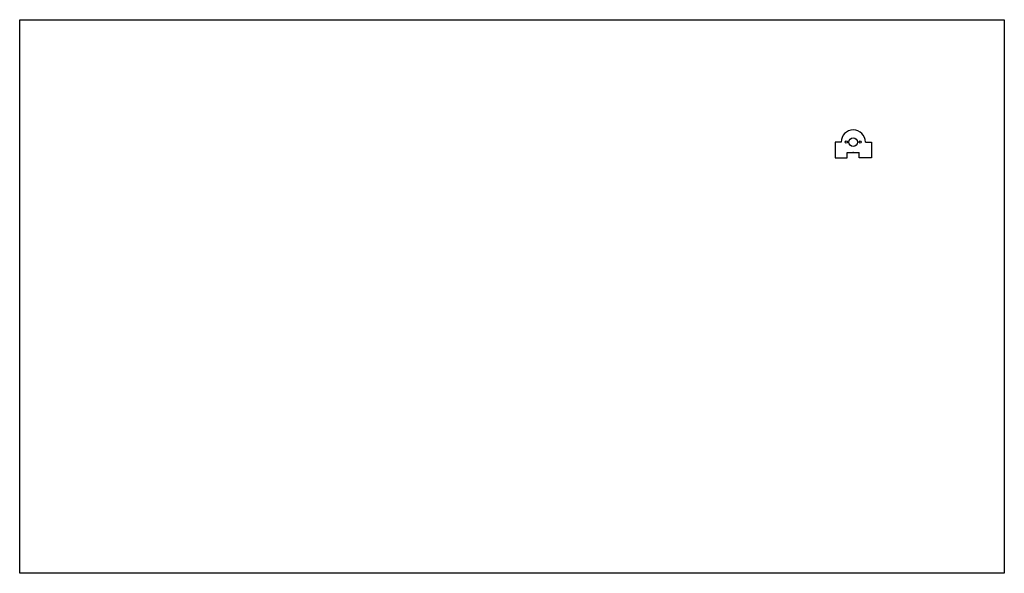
# Model space of a CAD drawing. Header units: inches. Extents: x 0 to 32, y -18 to 0.
import ezdxf

# ---------------------------------------------------------------- set-up
doc = ezdxf.new("R2010")
doc.units = ezdxf.units.IN
doc.header["$MEASUREMENT"] = 0

msp = doc.modelspace()

# ---------------------------------------------------------------- linework, layer by layer
at = {"color": 2, "linetype": 'Continuous'}
for p, q in [((26.696, -3.979), (26.499, -3.979)), ((26.499, -3.979), (26.499, -4.492)), ((27.484, -3.979), (27.68, -3.979)), ((27.68, -3.979), (27.68, -4.492)), ((26.893, -4.492), (26.893, -4.32)), ((26.893, -4.32), (27.287, -4.32)), ((27.287, -4.492), (27.287, -4.32)), ((26.499, -4.492), (26.893, -4.492)), ((27.68, -4.492), (27.287, -4.492))]:
    msp.add_line(p, q, dxfattribs=at)
msp.add_lwpolyline([(0, 0), (32, 0), (32, -18), (0, -18)], close=True)
at = {"color": 1, "linetype": 'Continuous'}
for centre, radius in [((27.09, -3.979), 0.14), ((26.864, -3.979), 0.037), ((27.316, -3.979), 0.037)]:
    msp.add_circle(centre, radius, dxfattribs=at)
at = {"color": 2, "linetype": 'Continuous'}
msp.add_arc((27.09, -3.979), 0.394, 0, 180, dxfattribs=at)
msp.add_point((27.09, -4.32), dxfattribs=at)

doc.saveas('drawing.dxf')
